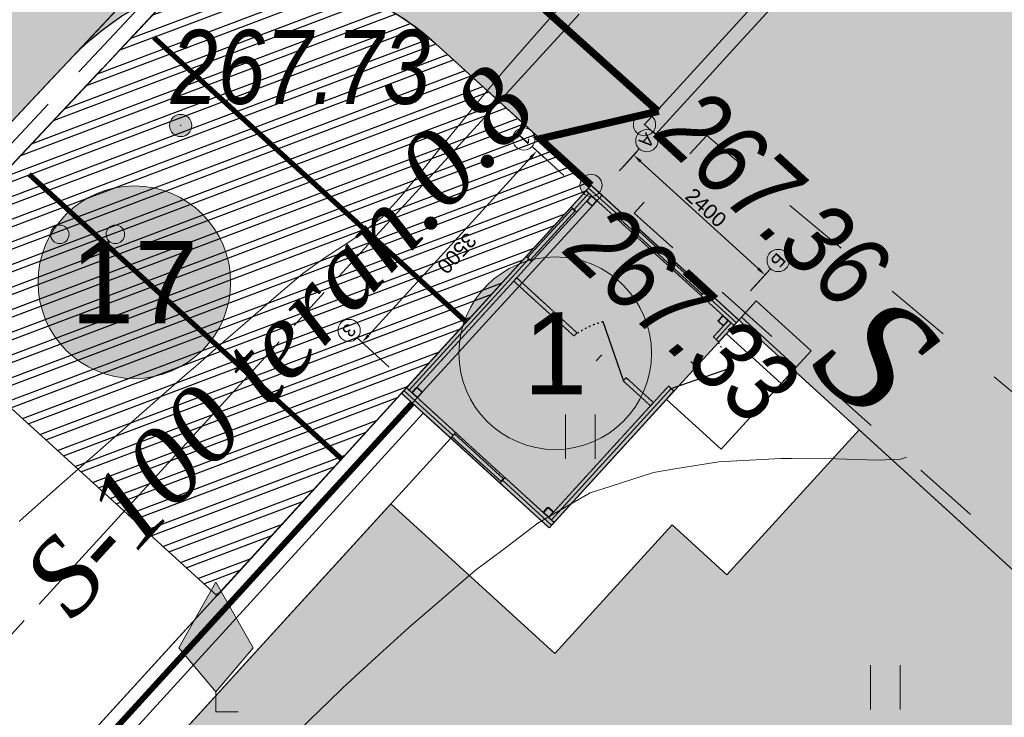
# Model space of a CAD drawing. Header units: inches. Extents: x -416310 to 1286511, y -34262 to 944600.
# Tile 28 of 84: x 90988 to 104282, y 162000 to 171421. Entities that reach past the tile are written whole.
import ezdxf
from ezdxf.enums import TextEntityAlignment as Align

# ---------------------------------------------------------------- set-up
doc = ezdxf.new("R2010")
doc.units = ezdxf.units.IN
doc.header["$MEASUREMENT"] = 0
for name, pattern in [('ACAD_ISO03W100', [30, 12, -18]), ('Auto_Street_NotBorder_Line_m1', [3, 1.5, -1.5]), ('Commnctn_Waterpipes_Line_Unground_m1', [10, 8, -0.5, 1, -0.5]), ('Fence_Stone_Contour_Mr1m_m1', [1, 1, 0]), ('Hydrotech_Tray_Gutter_m1', [1, 1, 0]), ('Hydrotech_Tray_Water_m1', [3, 2, -1]), ('Relef_Horizontal_Basic_m1', [1, 1, 0]), ('ГОСТ 2.303 5', [24, 20, -1.5, 1, -1.5])]:
    doc.linetypes.add(name, pattern=pattern)
doc.layers.get('Defpoints').update_dxf_attribs({"color": 4, "lineweight": 30})
for name, color, linetype in [('(002) Рамка', 7, 'Continuous'), ('Номер пп.', 7, 'Continuous'), ('Штрих Железобетона', 7, 'Continuous'), ('Штрих Стекло', 7, 'Continuous')]:
    doc.layers.add(name, color=color, linetype=linetype)
for name, color, linetype, lineweight, true_color in [('AUTO#_ROADS_EXIST_L', 7, 'Continuous', 15, 0x000000), ('AUTO#_ROADS_MTRAL_T', 7, 'Continuous', 15, 0x000000), ('COMMN_OBJCT_WATER_L', 7, 'Continuous', 15, 0x000000), ('COMMN_OBJCT_WATER_T', 7, 'Continuous', 15, 0x000000), ('GREEN_VGTAT_#####_B', 7, 'Continuous', 15, 0x000000), ('GREEN_VGTAT_SRVEY_B', 7, 'Continuous', 15, 0x000000)]:
    doc.layers.add(name, color=color, linetype=linetype, lineweight=lineweight, true_color=true_color)
for name, color, linetype, true_color in [('FENCE_GRDRL_#####_L', 7, 'Continuous', 0x000000), ('HYDRO_TECHN_CNSTR_L', 7, 'Continuous', 0x000000), ('RELEF_HRZNT_BASIC_L', 7, 'Continuous', 0x000000), ('RELEF_POINT_PICKT_B', 7, 'Continuous', 0x000000), ('RELEF_POINT_PICKT_T', 7, 'Continuous', 0x000000)]:
    doc.layers.add(name, color=color, linetype=linetype, true_color=true_color)
for name, color, linetype, lineweight in [('ПЛАНИРОВКА', 7, 'Continuous', 30), ('Сетки', 94, 'ACAD_ISO03W100', 30), ('Сечения', 1, 'Continuous', 30), ('Экспликация', 7, 'Continuous', 30)]:
    doc.layers.add(name, color=color, linetype=linetype, lineweight=lineweight)
doc.styles.add('ARIAL', font='arial.ttf')
doc.styles.get("Standard").update_dxf_attribs({"font": 'arial.ttf'})
doc.styles.add('БМ-431 (Times New Roman К)', font='timesi.ttf', dxfattribs={"height": 1})
doc.styles.add('Д-431 (Arial Narrow К)', font='ARIALNI.TTF', dxfattribs={"height": 1})
doc.styles.add('Юлия', font='times.ttf')
doc.linetypes.add('Fence_Stone_Mr1m_04_m1', pattern='A,8,[1,Topography.shx,S=0.4,R=90,X=0,Y=0],0', length=8)
doc.linetypes.add('FENCELINE1', pattern='A,6.35,-2.54,[133,ltypeshp.shx,S=2.54,R=0,X=-2.54,Y=0],-2.54,25.4', length=36.83)
doc.linetypes.add('изоляция', pattern='A,0.00254,-2.54,[134,ltypeshp.shx,S=2.54,R=0,X=-2.54,Y=0],-5.08,[134,ltypeshp.shx,S=2.54,R=180,X=2.54,Y=0],-2.54', length=10.16254)
doc.dimstyles.new('ISO-25', dxfattribs={"dimtxt": 2.5, "dimasz": 2.5, "dimexe": 1.25, "dimexo": 0.625, "dimtad": 1, "dimtxsty": 'Standard', "dimcen": 2.5, "dimadec": 0, "dimazin": 0, "dimtfac": 1, "dimtmove": 0, "dimatfit": 3, "dimfxl": 0, "dimarcsym": 0})
pattern_1 = [(20.67471, (243342.12, 349651.24), (-100.88746, 267.34768), []), (20.67471, (243464.86, 349595.76), (-100.88746, 267.34768), [])]

# ---------------------------------------------------------------- blocks, each defined once
blk = doc.blocks.new('GreenMulberry_m1')
at = {"layer": 'GREEN_VGTAT_SRVEY_B', "linetype": 'Continuous', "lineweight": 13, "true_color": 0xfffffe}
blk.add_hatch(color=7, dxfattribs=at).paths.add_polyline_path([(0, 0.541), (1, 1.727), (0, 3.5), (-1, 1.727)])
at = {"layer": 'GREEN_VGTAT_SRVEY_B', "color": 18, "linetype": 'Continuous', "lineweight": 13, "true_color": 0x000000}
for p, q in [((-1, 1.727), (0, 3.5)), ((0, 3.5), (1, 1.727))]:
    blk.add_line(p, q, dxfattribs=at)
for points in [[(-1, 1.727), (0, 0.541), (1, 1.727)], [(0.6, 0), (0, 0), (0, 0.541)]]:
    blk.add_lwpolyline(points, dxfattribs=at)
blk = doc.blocks.new('GreenSubshrub_m1')
at = {"layer": 'GREEN_VGTAT_#####_B', "linetype": 'Continuous', "lineweight": 13, "true_color": 0x000000}
h = blk.add_hatch(color=18, dxfattribs=at)
h.paths.add_polyline_path([(-1, 0, 1), (-0.5, 0, 1)])
h.paths.add_polyline_path([(1, 0, 1), (0.5, 0, 1)])
at = {"layer": 'GREEN_VGTAT_#####_B', "color": 18, "linetype": 'Continuous', "lineweight": 13, "true_color": 0x000000}
for centre in [(-0.75, 0), (0.75, 0)]:
    blk.add_circle(centre, 0.25, dxfattribs=at)
blk = doc.blocks.new('GreenGrassMeadow_m1')
at = {"layer": 'GREEN_VGTAT_#####_B', "color": 18, "linetype": 'Continuous', "lineweight": 13, "true_color": 0x000000}
for p, q in [((-0.4, 0), (-0.4, 1.2)), ((0.4, 0), (0.4, 1.2))]:
    blk.add_line(p, q, dxfattribs=at)
blk = doc.blocks.new('PointHight_m1')
at = {"layer": 'RELEF_POINT_PICKT_B', "linetype": 'Continuous', "lineweight": 15, "true_color": 0x000000}
h = blk.add_hatch(color=18, dxfattribs=at)
edge = h.paths.add_edge_path()
edge.add_arc((0, 0), 0.3, 0, 360)
at = {"layer": 'RELEF_POINT_PICKT_B', "color": 18, "linetype": 'Continuous', "lineweight": 15, "true_color": 0x000000}
blk.add_circle((0, 0), 0.3, dxfattribs=at)
blk.add_point((0, 0), dxfattribs=at)
blk = doc.blocks.new('55653')
at = {"layer": 'AUTO#_ROADS_EXIST_L', "color": 18, "linetype": 'Auto_Street_NotBorder_Line_m1', "lineweight": 15, "ltscale": 600, "true_color": 0x000000, "flags": 128}
blk.add_lwpolyline([(-152092, 148889), (-144689, 158908), (-137278, 153655), (-131875, 161586), (-144059, 172507), (-143077, 173553), (-125912, 159142), (-125912, 159142)], dxfattribs=at)
at = {"layer": 'COMMN_OBJCT_WATER_L', "color": 5, "linetype": 'Commnctn_Waterpipes_Line_Unground_m1', "lineweight": 15, "ltscale": 600, "true_color": 0x0000ff, "flags": 128}
blk.add_lwpolyline([(-87356, 227895), (-97730, 216411), (-103152, 220644), (-107568, 215881), (-172624, 144790), (-185238, 136705), (-192897, 142088), (-207430, 127858)], dxfattribs=at)
at = {"layer": 'FENCE_GRDRL_#####_L', "color": 18, "linetype": 'Fence_Stone_Mr1m_04_m1', "lineweight": 13, "ltscale": 600, "true_color": 0x000000, "flags": 128}
for points in [[(-66263, 138109), (-44044, 163395), (-103566, 217771), (-119220, 200739), (-143919, 173702)], [(-143919, 173702), (-143771, 173568)], [(-144640, 172882), (-185157, 128462), (-166627, 111814)]]:
    blk.add_lwpolyline(points, dxfattribs=at)
at = {"layer": 'FENCE_GRDRL_#####_L', "color": 18, "linetype": 'Fence_Stone_Contour_Mr1m_m1', "lineweight": 13, "ltscale": 600, "true_color": 0x000000, "flags": 128}
for points in [[(-66413, 138241), (-44323, 163380), (-103553, 217489), (-119072, 200604), (-143771, 173568)], [(-144640, 172882), (-144492, 172748)], [(-144492, 172748), (-184873, 128477), (-166493, 111963)]]:
    blk.add_lwpolyline(points, dxfattribs=at)
at = {"layer": 'HYDRO_TECHN_CNSTR_L', "color": 18, "linetype": 'Hydrotech_Tray_Gutter_m1', "lineweight": 15, "ltscale": 600, "true_color": 0x000000, "flags": 128}
for points in [[(-39046, 167728), (-79678, 205195), (-94839, 219506), (-98383, 223369), (-99514, 224233), (-102473, 224356), (-106788, 222961), (-117039, 211833), (-139337, 187726), (-156757, 169166), (-178611, 145868), (-188871, 135209)], [(-39317, 167434), (-79950, 204903), (-95124, 219225), (-98654, 223073), (-99657, 223838), (-102418, 223953), (-106565, 222613), (-116745, 211562), (-139044, 187454), (-156465, 168893), (-178321, 145593), (-188583, 134931)]]:
    blk.add_lwpolyline(points, dxfattribs=at)
at = {"layer": 'HYDRO_TECHN_CNSTR_L', "color": 3, "linetype": 'Hydrotech_Tray_Water_m1', "lineweight": 25, "ltscale": 600, "true_color": 0x00ff00, "flags": 128}
blk.add_lwpolyline([(-39181, 167581), (-79814, 205049), (-94981, 219366), (-98518, 223221), (-99585, 224036), (-102445, 224155), (-106676, 222787), (-116892, 211698), (-139190, 187590), (-156611, 169030), (-178466, 145731), (-188727, 135070)], dxfattribs=at)
at = {"layer": 'RELEF_HRZNT_BASIC_L', "color": 34, "linetype": 'Relef_Horizontal_Basic_m1', "lineweight": 15, "ltscale": 600, "true_color": 0xa55200}
for points in [[(-138265, 179891), (-138439, 179808), (-139805, 179137), (-140996, 178521), (-141968, 177974), (-142676, 177505), (-143561, 176775), (-144387, 175992), (-145142, 175197), (-145816, 174430), (-146395, 173732), (-146870, 173142), (-147229, 172702), (-147461, 172451), (-147749, 172222), (-147989, 172063), (-148232, 171907), (-148530, 171689), (-148893, 171383), (-149567, 170799), (-150443, 170034), (-151411, 169183), (-152363, 168343)], [(-140383, 169212), (-140457, 169182), (-140774, 169170), (-141335, 169188), (-142072, 169194), (-142916, 169147), (-143799, 169005), (-144654, 168727), (-145358, 168318), (-146198, 167685), (-147107, 166908), (-148018, 166069), (-148865, 165250)]]:
    blk.add_lwpolyline(points, dxfattribs=at)
at = {"layer": 'GREEN_VGTAT_#####_B', "color": 18, "true_color": 0x000000, "xscale": 500, "yscale": 500, "zscale": 500}
for name, p in [('GreenSubshrub_m1', (-151438, 172220, -353246)), ('GreenGrassMeadow_m1', (-144783, 169188, -353246)), ('GreenGrassMeadow_m1', (-140665, 165803, -353246))]:
    blk.add_blockref(name, p, dxfattribs=at)
at = {"layer": 'GREEN_VGTAT_SRVEY_B', "color": 18, "true_color": 0x000000, "xscale": 500, "yscale": 500, "zscale": 500}
blk.add_blockref('GreenMulberry_m1', (-149704, 165772, -353246), dxfattribs=at)
at = {"layer": 'RELEF_POINT_PICKT_B', "color": 18, "true_color": 0x000000, "xscale": 500, "yscale": 500, "zscale": 500}
for p in [(-150180, 173690, -85514), (-143919, 173702, -85887), (-144640, 172882, -85921)]:
    blk.add_blockref('PointHight_m1', p, dxfattribs=at)
at = {"layer": 'AUTO#_ROADS_MTRAL_T', "color": 18, "true_color": 0x000000, "style": 'БМ-431 (Times New Roman К)'}
blk.add_text('S', height=1500, rotation=318.1316, dxfattribs=at).set_placement((-141302, 170036), align=Align.CENTER)
at = {"layer": 'COMMN_OBJCT_WATER_T', "color": 18, "linetype": 'Continuous', "true_color": 0x000000, "style": 'БМ-431 (Times New Roman К)'}
blk.add_text('S-100 teran.0.8', height=1000, rotation=47.538, dxfattribs=at).set_placement((-148851, 170769), align=Align.MIDDLE)
at = {"layer": 'RELEF_POINT_PICKT_T', "color": 18, "true_color": 0x000000, "style": 'Д-431 (Arial Narrow К)'}
blk.add_text('267.73', height=1000, dxfattribs=at).set_placement((-150316, 174481), align=Align.MIDDLE_LEFT)
for s, p in [('267.36', (-143463, 173901)), ('267.33', (-144694, 172336))]:
    blk.add_text(s, height=1000, rotation=317.3767, dxfattribs=at).set_placement(p, align=Align.MIDDLE_LEFT)
blk = doc.blocks.new('*U51')
at = {"color": 0, "linetype": 'ByBlock', "lineweight": -2, "ltscale": 100}
for points in [[(50, 38), (50, -38, -0.414214), (38, -50), (-38, -50, -0.414214), (-50, -38), (-50, 38, -0.414214), (-38, 50), (38, 50, -0.414214)], [(46, 38), (46, -38, -0.414214), (38, -46), (-38, -46, -0.414214), (-46, -38), (-46, 38, -0.414214), (-38, 46), (38, 46, -0.414214)]]:
    blk.add_lwpolyline(points, format="xyb", close=True, dxfattribs=at)
blk = doc.blocks.new('*D44')
at = {"color": 0, "lineweight": -2, "transparency": 16777216}
for p, q in [((272490, -6793), (272490, -6978)), ((275990, -6793), (275990, -6978))]:
    blk.add_line(p, q, dxfattribs=at)
at = {"color": 0, "linetype": 'Continuous', "lineweight": -2, "transparency": 16777216}
blk.add_line((272615, -6916), (275865, -6916), dxfattribs=at)
at = {"color": 0, "transparency": 16777216}
for points in [[(272615, -6895), (272615, -6936), (272490, -6916)], [(275865, -6895), (275865, -6936), (275990, -6916)]]:
    blk.add_solid(points, dxfattribs=at)
at = {"layer": 'Defpoints', "color": 0, "transparency": 16777216}
for p in [(272490, -6762), (275990, -6762), (275990, -6916)]:
    blk.add_point(p, dxfattribs=at)
at = {"color": 0, "lineweight": 25, "transparency": 16777216, "insert": (274240, -6782), "char_height": 200, "attachment_point": 5}
blk.add_mtext('3500', dxfattribs=at)
blk = doc.blocks.new('*D45')
at = {"color": 0, "lineweight": -2, "transparency": 16777216}
for p, q in [((271857, -3511), (271589, -3511)), ((271857, -5911), (271589, -5911))]:
    blk.add_line(p, q, dxfattribs=at)
at = {"color": 0, "linetype": 'Continuous', "lineweight": -2, "transparency": 16777216}
blk.add_line((271651, -5786), (271651, -3636), dxfattribs=at)
at = {"color": 0, "transparency": 16777216}
for points in [[(271631, -3636), (271672, -3636), (271651, -3511)], [(271631, -5786), (271672, -5786), (271651, -5911)]]:
    blk.add_solid(points, dxfattribs=at)
at = {"layer": 'Defpoints', "color": 0, "transparency": 16777216}
for p in [(271651, -3511), (271888, -3511), (271888, -5911)]:
    blk.add_point(p, dxfattribs=at)
at = {"color": 0, "lineweight": 25, "transparency": 16777216, "insert": (271518, -4711), "char_height": 200, "attachment_point": 5, "rotation": 90}
blk.add_mtext('2400', dxfattribs=at)
blk = doc.blocks.new('нум1')
at = {"layer": 'Номер пп.', "ltscale": 100, "true_color": 0xffffff}
h = blk.add_hatch(color=7, dxfattribs=at)
edge = h.paths.add_edge_path()
edge.add_arc((0, 0), 3.515, 0, 360)
at = {"layer": 'Номер пп.', "color": 18, "lineweight": 15, "true_color": 0x000000}
blk.add_circle((0, 0), 3.515, dxfattribs=at)
at = {"layer": 'Номер пп.', "color": 0, "ltscale": 100, "style": 'Юлия'}
blk.add_attdef('ЦИФРА', text='', height=4, dxfattribs=at).set_placement((0, 0), align=Align.MIDDLE_CENTER)
blk = doc.blocks.new('A$Cccd63922')
h = blk.add_hatch(color=1)
h.dxf.hatch_style = 1
h.paths.add_polyline_path([(-3800, 2700), (0, 2700), (0, 0), (-3800, 0)])
at = {"ltscale": 100}
blk.add_line((-2350, 3700), (-2350, 2700), dxfattribs=at)
at = {"color": 252, "linetype": 'изоляция', "ltscale": 4}
for p, q in [((-3750, 2700), (-3750, 2100)), ((-50, 2700), (-50, 1800)), ((-3400, 2650), (-3700, 2650)), ((-100, 2650), (-2500, 2650)), ((-50, 900), (-50, 0)), ((-3750, 600), (-3750, 0)), ((-3400, 50), (-3700, 50)), ((-100, 50), (-2500, 50))]:
    blk.add_line(p, q, dxfattribs=at)
at = {"ltscale": 100}
for points in [[(-3850, 2700), (-4150, 2700), (-4150, 3700), (-3850, 3700)], [(-3550, 2700), (-3850, 2700), (-3850, 3700), (-3550, 3700)], [(-3400, 2700), (-3550, 2700), (-3550, 3700), (-2350, 3700)]]:
    blk.add_lwpolyline(points, dxfattribs=at)
at = {"color": 252, "lineweight": 30}
for points in [[(-2500, 2650), (-3238.054, 3049.018)], [(-2150, 2100), (-2549.018, 1361.946)]]:
    blk.add_lwpolyline(points, dxfattribs=at)
blk.add_lwpolyline([(-3800, 2700), (0, 2700), (0, 0), (-3800, 0)], close=True)
at = {"color": 252, "ltscale": 100}
blk.add_lwpolyline([(-2350, 2700), (-2500, 2700)], dxfattribs=at)
at = {"color": 252, "linetype": 'ГОСТ 2.303 5', "lineweight": 9, "ltscale": 50}
for points in [[(-4198.274, 2550), (-4251.519, 2550), (-4601.519, 2550)], [(-4198.274, 150), (-4251.519, 150), (-4601.519, 150)], [(-3650, -358.502), (-3650, -592.627), (-3650, -942.627)], [(-150, -358.502), (-150, -592.627), (-150, -942.627)]]:
    blk.add_lwpolyline(points, dxfattribs=at)
at = {"color": 252, "lineweight": 35, "ltscale": 100}
for points in [[(-3775, 2100), (-3725, 2100), (-3725, 600), (-3775, 600)], [(-75, 1800), (-25, 1800), (-25, 900), (-75, 900)], [(-3400, 25), (-3400, 75), (-2500, 75), (-2500, 25)]]:
    blk.add_lwpolyline(points, close=True, dxfattribs=at)
at = {"color": 252, "linetype": 'Continuous', "lineweight": 9, "ltscale": 50}
for centre in [(-4751.519, 2550), (-4751.519, 150), (-3650, -1092.627), (-150, -1092.627)]:
    blk.add_circle(centre, 150, dxfattribs=at)
at = {"color": 252, "linetype": 'ACAD_ISO03W100', "ltscale": 2}
for centre, start, end in [((-2304.794, 2437.87), 146.7811055, 169.038162), ((-1937.87, 2295.206), 236.7811055, 259.038162)]:
    blk.add_arc(centre, 1115.561, start, end, dxfattribs=at)
at = {"layer": 'Defpoints', "color": 252, "ltscale": 20}
for points in [[(-2950, 2704), (-2950, 2596)], [(-2204, 1650), (-2096, 1650)]]:
    blk.add_lwpolyline(points, dxfattribs=at)
at = {"layer": 'Сетки', "color": 252}
for p, q in [((-3400, 2700), (-3400, 2600)), ((-2500, 2700), (-2500, 2600)), ((-3700, 2100), (-3800, 2100)), ((-3800, 2100), (-3700, 2100)), ((0, 1800), (-100, 1800)), ((0, 900), (-100, 900)), ((-3700, 600), (-3800, 600)), ((-3400, 100), (-3400, 0)), ((-2500, 100), (-2500, 0))]:
    blk.add_line(p, q, dxfattribs=at).dxf.unprotected_set("ltscale", 0)
for points in [[(-3800, 2100), (-3800, 2700), (-3700, 2700), (-3700, 2100)], [(-3400, 2600), (-3700, 2600), (-3700, 2700), (-3400, 2700), (-3400, 2600)], [(-2500, 2700), (-100, 2700), (-100, 2600), (-2500, 2600), (-2500, 2700)], [(-2200, 2100), (-2200, 2600), (-2140, 2600), (-2140, 2100), (-2200, 2100)], [(-3700, 2100), (-3700, 0), (-3800, 0), (-3800, 2100)]]:
    blk.add_lwpolyline(points, dxfattribs=at).dxf.unprotected_set("ltscale", 0)
for points in [[(0, 2700), (0, 0), (-100, 0), (-100, 2700)], [(-2140, 1200), (-2140, 100), (-2200, 100), (-2200, 1200)], [(-3700, 100), (-100, 100), (-100, 0), (-3700, 0)]]:
    blk.add_lwpolyline(points, close=True, dxfattribs=at).dxf.unprotected_set("ltscale", 0)
at = {"layer": 'Сечения', "color": 252, "ltscale": 30}
for p in [(-3650, 2550), (-150, 2550), (-3650, 150), (-150, 150)]:
    blk.add_blockref('*U51', p, dxfattribs=at)
at = {"color": 252, "linetype": 'Continuous', "lineweight": 9, "ltscale": 50}
for s, p in [('Б', (-4751.519, 2550)), ('А', (-4751.519, 150))]:
    blk.add_text(s, height=175, dxfattribs=at).set_placement(p, align=Align.MIDDLE_CENTER)
at = {"color": 252, "linetype": 'Continuous', "lineweight": 25, "ltscale": 50}
for s, p in [('1', (-3650, -1092.627)), ('3', (-150, -1092.627))]:
    blk.add_text(s, height=175, dxfattribs=at).set_placement(p, align=Align.MIDDLE_CENTER)
at = {"color": 252, "lineweight": 25}
dim = blk.add_linear_dim(base=(-4488.163, 2550), p1=(-4251.519, 150), p2=(-4251.519, 2550), angle=270, dimstyle='ISO-25', override={"dimscale": 50, "dimtxt": 4, "dimtmove": 1, "dimfxl": 1.25}, dxfattribs=at)
dim.commit()
dim.dimension.update_dxf_attribs({"geometry": '*D45', "text_midpoint": (-4621.528, 1350), "insert": (-276139.567, 6061.301)})
dim = blk.add_linear_dim(base=(-150, -854.204), p1=(-3650, -700.658), p2=(-150, -700.658), dimstyle='ISO-25', override={"dimscale": 50, "dimtxt": 4, "dimtmove": 1, "dimfxl": 1.25}, dxfattribs=at)
dim.commit()
dim.dimension.update_dxf_attribs({"geometry": '*D44', "text_midpoint": (-1900, -720.771), "insert": (-276139.567, 6061.301)})

msp = doc.modelspace()

# ---------------------------------------------------------------- hatches: boundary and pattern name
at = {"layer": 'Штрих Железобетона', "true_color": 0x969696}
h = msp.add_hatch(dxfattribs=at)
h.set_pattern_fill('ANSI33', color=252, scale=100, angle=49.68473873)
h.set_pattern_definition([(94.68474, (243342.1, -3697.8), (-632.8786, -51.8624), []), (94.68474, (243632.6, -3355.43), (-632.8786, -51.8624), [317.5, -158.75])])
h.paths.add_polyline_path([(219726.7522, 150330.807), (211529.5591, 157870.6175), (208830.5591, 157752.6175), (207075.5591, 157175.6175), (203463.5591, 153141.6175), (191779.5591, 139723.6175), (183637.5591, 130540.6175), (171212.5591, 116269.6175), (157295.5591, 100588.6175), (140749.5591, 81506.6175), (124845.7974, 63964.093), (125043.5591, 63211.6175), (120034.1209, 57835.065), (110270.994, 66931.5595), (107951.5591, 69226.6175), (97686.5591, 78559.6175), (80048.5591, 94536.6175), (52939.5591, 118573.6175), (48881.9647, 122249.2167), (47097.616, 122928.6015), (41489.6623, 117960.5956), (36469.6365, 123051.1849), (59157.5591, 145424.6175), (80952.5591, 168643.6175), (99264.5591, 188150.6175), (120003.5591, 210673.6175), (131251.5591, 222756.6175), (133139.4069, 228816.5456), (132475.065, 231845.9707), (150627.1986, 229675.4977), (149362.6111, 225950.2987), (152290.5591, 220690.6175), (167284.5591, 206772.6175), (215675.5591, 161886.6175), (223692.3005, 154846.4072)])
h.paths.add_polyline_path([(119804.5591, 66001.6175), (121117.5591, 66248.6175), (137816.5591, 84927.6175), (154876.5591, 104590.6175), (166715.5591, 118096.6175), (179953.5591, 133071.6175), (187343.5591, 141567.6175), (200379.5591, 156555.6175), (203698.5591, 160463.6175), (204310.1718, 162200.1597), (204296.5591, 164030.6175), (163664.5591, 201497.6175), (148503.5591, 215808.6175), (144959.2842, 219671.5143), (143828.011, 220534.9435), (140869.474, 220658.1505), (136554.5591, 219263.6175), (126303.5591, 208135.6175), (104005.5591, 184028.6175), (86585.5591, 165468.6175), (64731.5591, 142170.6175), (54470.9689, 131510.8251), (54095.8361, 130073.5887), (54721.059, 127449.07), (56095.5591, 124044.6175), (82895.5591, 98997.6175), (111337.5591, 74191.6175), (112202.5591, 73419.6175)], flags=16)
at = {"layer": 'Штрих Железобетона', "true_color": 0x90ca77}
h = msp.add_hatch(color=73, dxfattribs=at)
h.dxf.hatch_style = 1
h.paths.add_polyline_path([(165213.5333, 155330.0325), (181302.5339, 154010.7941), (186479.4946, 159701.0426), (182100.9958, 163684.5798), (186913.3471, 168952.3592), (168751.1363, 185544.3482), (164014.7033, 180359.6717), (164339.1059, 182621.5714), (168239.995, 186851.9855), (195738.8813, 161730.5271), (191953.1567, 157586.5316), (194347.5447, 155426.6597), (176403.4838, 135005.69), (176320.1425, 134913.2056), (164062.1032, 141379.8508), (164236.4413, 143492.0481), (164318.7802, 144489.627), (164544.3919, 147223.0323), (173680.2439, 146729.4823), (173574.8206, 144778.046), (182327.2266, 144305.2111), (182687.1774, 150968.0761), (173934.7714, 151440.911), (173823.2439, 149376.4823), (169970.5591, 149584.6175), (164762.5368, 149865.9727)])
edge = h.paths.add_edge_path(flags=17)
edge.add_line((128766.6232, 125475.3074), (127731.678, 118259.1458))
edge.add_line((127731.678, 118259.1458), (126444.8453, 118443.7039))
edge.add_line((126444.8453, 118443.7039), (125520.635, 111999.6419))
edge.add_line((125520.635, 111999.6419), (125020.9057, 108515.2764))
edge.add_line((125020.9057, 108515.2764), (111021.7879, 121094.0871))
edge.add_arc((113372.6043, 123701.6888), 3510.8297, 171.93263841, 227.96457134, ccw=False)
edge.add_line((109896.5187, 124194.389), (111699.0683, 136762.6771))
edge.add_line((111699.0683, 136762.6771), (114170.9009, 136408.1657))
edge.add_line((114170.9009, 136408.1657), (113957.9492, 134923.3588))
edge.add_line((113957.9492, 134923.3588), (115244.7819, 134738.8007))
edge.add_line((115244.7819, 134738.8007), (114030.9573, 126275.4013))
edge.add_line((114030.9573, 126275.4013), (121504.4854, 125203.5444))
edge.add_line((121504.4854, 125203.5444), (121689.0436, 126490.3771))
edge.add_line((121689.0436, 126490.3771), (128766.6232, 125475.3074))
edge = h.paths.add_edge_path()
edge.add_line((114383.8526, 137892.9726), (111912.02, 138247.484))
edge.add_line((111912.02, 138247.484), (112714.138, 143840.2567))
edge.add_arc((116178.6874, 143343.3695), 3500, 81.83827018, 171.83827018, ccw=False)
edge.add_line((116675.5747, 146807.9189), (123255.3732, 145864.2412))
edge.add_line((123255.3732, 145864.2412), (122673.3052, 141805.769))
edge.add_line((122673.3052, 141805.769), (116387.6226, 142707.2645))
edge.add_line((116387.6226, 142707.2645), (115883.6369, 139193.2214))
edge.add_line((115883.6369, 139193.2214), (114596.8043, 139377.7796))
edge.add_line((114596.8043, 139377.7796), (114383.8526, 137892.9726))
h.paths.add_polyline_path([(131520.7983, 144678.8102), (130938.7304, 140620.3379), (124653.0478, 141521.8334), (125235.1157, 145580.3057)])
h.paths.add_polyline_path([(146525.6856, 139698.1518), (150348.6218, 139149.8645), (149113.5021, 130537.9844), (142293.3668, 131516.1313), (137985.3158, 132133.994), (138709.3515, 137182.3375), (137323.5317, 137381.0924), (138019.1739, 142231.4617), (142255.823, 141623.8395), (142071.2648, 140337.0068)])
edge = h.paths.add_edge_path()
edge.add_line((113167.3094, 173122.5128), (119310.1349, 172241.506))
edge.add_line((119310.1349, 172241.506), (119097.1832, 170756.6991))
edge.add_line((119097.1832, 170756.6991), (120384.0159, 170572.1409))
edge.add_line((120384.0159, 170572.1409), (119340.5526, 163296.587))
edge.add_line((119340.5526, 163296.587), (124388.8962, 162572.5513))
edge.add_line((124388.8962, 162572.5513), (124204.338, 161285.7187))
edge.add_line((124204.338, 161285.7187), (125441.6771, 161108.2589))
edge.add_line((125441.6771, 161108.2589), (124618.2639, 155367.0055))
edge.add_line((124618.2639, 155367.0055), (121235.9982, 155852.0916))
edge.add_line((121235.9982, 155852.0916), (118615.6502, 158242.2006))
edge.add_line((118615.6502, 158242.2006), (110790.4497, 165379.8334))
edge.add_arc((113149.1098, 167965.7031), 3500, 137.05487217, 227.63098815, ccw=False)
edge.add_line((110587.087, 170350.2448), (113167.3094, 173122.5128))
h.paths.add_polyline_path([(136693.5001, 189902.5115), (135769.2898, 183458.4494), (137056.1225, 183273.8913), (136063.7676, 176354.6911), (134895.7195, 176522.2131), (135080.2776, 177809.0457), (130625.8569, 178447.9008), (130441.2988, 177161.0681), (121512.6598, 178441.6176), (121022.8709, 175026.5617), (119736.0383, 175211.1198), (119523.0866, 173726.3129), (114411.5909, 174459.4059), (122331.2774, 182968.5536), (126568.974, 179024.4183)], flags=17)
h.paths.add_polyline_path([(127421.4197, 160824.3233), (126598.0065, 155083.0699), (132883.6891, 154181.5745), (133891.6604, 161209.6605), (128843.3169, 161933.6963), (128658.7588, 160646.8636)])
h.paths.add_polyline_path([(148822.9586, 156138.5331), (155532.0932, 155176.3059), (154568.9511, 148343.8369), (155861.3382, 148158.4822), (157047.7328, 156435.9074), (157743.6217, 161287.9971), (148241.5997, 162650.7814), (147522.7098, 157638.3174), (149007.5168, 157425.3657)])
edge = h.paths.add_edge_path()
edge.add_line((102739.5473, 123155.4234), (89917.8001, 108884.2211))
edge.add_line((89917.8001, 108884.2211), (84588.5591, 108552.6175))
edge.add_line((84588.5591, 108552.6175), (81442.5293, 105073.165))
edge.add_line((81442.5293, 105073.165), (117991.7267, 72026.338))
edge.add_line((117991.7267, 72026.338), (119492.1312, 71363.5249))
edge.add_line((119492.1312, 71363.5249), (172788.9797, 131088.6714))
edge.add_line((172788.9797, 131088.6714), (163984.3922, 135756.0845))
edge.add_line((163984.3922, 135756.0845), (152181.1118, 137290.1684))
edge.add_line((152181.1118, 137290.1684), (151691.5962, 133875.911))
edge.add_line((151691.5962, 133875.911), (154409.2369, 133485.1646))
edge.add_line((154409.2369, 133485.1646), (154704.6659, 135540.4516))
edge.add_line((154704.6659, 135540.4516), (157133.4537, 135191.3352))
edge.add_line((157133.4537, 135191.3352), (156400.0407, 130089.012))
edge.add_line((156400.0407, 130089.012), (153971.2529, 130438.1284))
edge.add_line((153971.2529, 130438.1284), (154266.9583, 132495.3379))
edge.add_line((154266.9583, 132495.3379), (151549.4604, 132885.0827))
edge.add_line((151549.4604, 132885.0827), (150957.4495, 128758.1761))
edge.add_line((150957.4495, 128758.1761), (142939.4922, 129908.1152))
edge.add_line((142939.4922, 129908.1152), (142428.4081, 126344.5786))
edge.add_line((142428.4081, 126344.5786), (143913.215, 126131.6269))
edge.add_line((143913.215, 126131.6269), (143728.6569, 124844.7942))
edge.add_line((143728.6569, 124844.7942), (150261.8073, 123907.8068))
edge.add_line((150261.8073, 123907.8068), (148089.7002, 108762.7763))
edge.add_line((148089.7002, 108762.7763), (142546.421, 109557.7959))
edge.add_line((142546.421, 109557.7959), (142361.8629, 108270.9632))
edge.add_line((142361.8629, 108270.9632), (137907.4421, 108909.8183))
edge.add_line((137907.4421, 108909.8183), (138034.4614, 109765.232))
edge.add_line((138034.4614, 109765.232), (127442.8387, 111284.2874))
edge.add_line((127442.8387, 111284.2874), (126810.7183, 106907.0527))
edge.add_line((126810.7183, 106907.0527), (133733.7873, 100686.3781))
edge.add_line((133733.7873, 100686.3781), (131060.5022, 97710.8871))
edge.add_line((131060.5022, 97710.8871), (125713.5764, 91760.2245))
edge.add_line((125713.5764, 91760.2245), (116787.4048, 99780.7728))
edge.add_line((116787.4048, 99780.7728), (119794.4318, 103127.3318))
edge.add_arc((117191.0169, 105466.6118), 3500, 318.05894504, 408.06236728)
edge.add_line((119530.1414, 108070.1664), (105120.8648, 121015.9644))
edge.add_line((105120.8648, 121015.9644), (102739.5473, 123155.4234))
edge = h.paths.add_edge_path()
edge.add_line((102322.777, 165882.4931), (109811.8958, 159051.4119))
edge.add_arc((107453.2356, 156465.5422), 3500, 4.33721997, 47.63098815, ccw=False)
edge.add_line((110943.2124, 156730.2349), (110611.4836, 153832.9659))
edge.add_line((110611.4836, 153832.9659), (109968.4439, 149334.4984))
edge.add_line((109968.4439, 149334.4984), (107259.2474, 149722.1545))
edge.add_line((107259.2474, 149722.1545), (108250.7711, 156651.5759))
edge.add_line((108250.7711, 156651.5759), (93402.011, 158776.2695))
edge.add_line((93402.011, 158776.2695), (90994.0248, 141947.6747))
edge.add_line((90994.0248, 141947.6747), (90356.6167, 137493.0467))
edge.add_line((90356.6167, 137493.0467), (96296.1208, 136643.1693))
edge.add_line((96296.1208, 136643.1693), (96933.5289, 141097.7973))
edge.add_line((96933.5289, 141097.7973), (105842.7849, 139822.9811))
edge.add_line((105842.7849, 139822.9811), (106834.3086, 146752.4025))
edge.add_line((106834.3086, 146752.4025), (109543.4636, 146364.7523))
edge.add_line((109543.4636, 146364.7523), (107544.1799, 132393.5479))
edge.add_line((107544.1799, 132393.5479), (91318.7859, 114333.9281))
edge.add_line((91318.7859, 114333.9281), (92492.117, 113245.8422))
edge.add_line((92492.117, 113245.8422), (89614.9581, 110043.4302))
edge.add_line((89614.9581, 110043.4302), (88574.4722, 109987.8548))
edge.add_line((88574.4722, 109987.8548), (84523.3909, 109771.4747))
edge.add_line((84523.3909, 109771.4747), (79891.9959, 113839.2894))
edge.add_line((79891.9959, 113839.2894), (76248.608, 109746.0271))
edge.add_line((76248.608, 109746.0271), (59461.5933, 124828.0681))
edge.add_line((59461.5933, 124828.0681), (95997.9828, 164884.005))
edge.add_line((95997.9828, 164884.005), (98214.4425, 162862.2963))
edge.add_line((98214.4425, 162862.2963), (99798.1144, 164598.5231))
edge.add_line((99798.1144, 164598.5231), (100536.9343, 163924.6202))
edge.add_line((100536.9343, 163924.6202), (102322.777, 165882.4931))
edge = h.paths.add_edge_path()
edge.add_line((159168.4455, 171222.5894), (161154.1951, 185068.2404))
edge.add_line((161154.1951, 185068.2404), (165286.7581, 189549.899))
edge.add_line((165286.7581, 189549.899), (139833.0917, 212802.9578))
edge.add_line((139833.0917, 212802.9578), (102945.2734, 172535.6866))
edge.add_line((102945.2734, 172535.6866), (103032.4483, 172456.1715))
edge.add_arc((105391.1084, 175042.0413), 3500, 227.63098815, 317.05487217)
edge.add_line((107953.1312, 172657.4996), (119769.2546, 185353.0953))
edge.add_line((119769.2546, 185353.0953), (117480.1441, 187483.6303))
edge.add_line((117480.1441, 187483.6303), (134078.7014, 205317.6159))
edge.add_line((134078.7014, 205317.6159), (136455.9052, 203145.9343))
edge.add_line((136455.9052, 203145.9343), (137568.7825, 204364.1314))
edge.add_line((137568.7825, 204364.1314), (135686.1143, 206084.0327))
edge.add_line((135686.1143, 206084.0327), (140498.4656, 211351.8121))
edge.add_line((140498.4656, 211351.8121), (158660.6764, 194759.8231))
edge.add_line((158660.6764, 194759.8231), (153848.3251, 189492.0436))
edge.add_line((153848.3251, 189492.0436), (151965.6569, 191211.9449))
edge.add_line((151965.6569, 191211.9449), (150852.7796, 189993.7479))
edge.add_line((150852.7796, 189993.7479), (149138.8315, 188117.5963))
edge.add_line((149138.8315, 188117.5963), (152828.4019, 187588.4365))
edge.add_line((152828.4019, 187588.4365), (153012.9601, 188875.2691))
edge.add_line((153012.9601, 188875.2691), (157467.3808, 188236.4141))
edge.add_line((157467.3808, 188236.4141), (163303.7351, 187399.3615))
edge.add_line((163303.7351, 187399.3615), (162234.1793, 186239.4556))
edge.add_line((162234.1793, 186239.4556), (159262.5652, 186665.6458))
edge.add_line((159262.5652, 186665.6458), (157090.4581, 171520.6153))
edge.add_line((157090.4581, 171520.6153), (159168.4455, 171222.5894))
h.paths.add_polyline_path([(158983.8873, 169935.7567), (150570.7238, 171142.3765), (150755.2819, 172429.2091), (143410.437, 173482.6101), (142714.7948, 168632.2409), (143704.6661, 168490.2731), (143188.4447, 164890.9159), (157956.5818, 162772.863)])
h.paths.add_polyline_path([(136878.7477, 125827.2113), (137574.3898, 130677.5806), (141454.6853, 130121.0669), (140943.6012, 126557.5303), (139458.7943, 126770.482), (139274.2362, 125483.6493)], flags=17)
h.paths.add_polyline_path([(114077.0288, 153343.021), (113707.9125, 150769.3557), (116704.749, 150339.548), (117091.5725, 152910.3571)])
at = {"layer": 'Штрих Стекло'}
h = msp.add_hatch(dxfattribs=at)
h.set_pattern_fill('ANSI32', color=253, scale=30, angle=-24.32528621)
h.set_pattern_definition(pattern_1)
edge = h.paths.add_edge_path()
edge.add_line((111770.555, 157808.9744), (117190.7069, 153569.1994))
edge.add_line((117190.7069, 153569.1994), (117091.5725, 152910.3571))
edge.add_line((117091.5725, 152910.3571), (114077.0288, 153343.021))
edge.add_line((114077.0288, 153343.021), (113707.9125, 150769.3557))
edge.add_line((113707.9125, 150769.3557), (116704.749, 150339.548))
edge.add_line((116704.749, 150339.548), (116178.6874, 146843.3695))
edge.add_arc((116178.6874, 143343.3695), 3500, 90, 171.83827018)
edge.add_line((112714.138, 143840.2567), (111912.02, 138247.484))
edge.add_line((111912.02, 138247.484), (114383.8526, 137892.9726))
edge.add_line((114383.8526, 137892.9726), (114170.9009, 136408.1657))
edge.add_line((114170.9009, 136408.1657), (111699.0683, 136762.6771))
edge.add_line((111699.0683, 136762.6771), (110485.2437, 128299.2777))
edge.add_line((110485.2437, 128299.2777), (110261.2467, 126737.4575))
edge.add_line((110261.2467, 126737.4575), (105120.8648, 121015.9644))
edge.add_line((105120.8648, 121015.9644), (102739.5473, 123155.4234))
edge.add_line((102739.5473, 123155.4234), (89917.8001, 108884.2211))
edge.add_line((89917.8001, 108884.2211), (84588.5591, 108552.6175))
edge.add_line((84588.5591, 108552.6175), (84523.7638, 109771.4945))
edge.add_line((84523.7638, 109771.4945), (89614.9581, 110043.4302))
edge.add_line((89614.9581, 110043.4302), (92492.117, 113245.8422))
edge.add_line((92492.117, 113245.8422), (91318.7803, 114333.9218))
edge.add_line((91318.7803, 114333.9218), (107544.1799, 132393.5479))
edge.add_line((107544.1799, 132393.5479), (109543.4636, 146364.7523))
edge.add_line((109543.4636, 146364.7523), (106834.3086, 146752.4025))
edge.add_line((106834.3086, 146752.4025), (106338.5468, 143287.6918))
edge.add_line((106338.5468, 143287.6918), (105842.7849, 139822.9811))
edge.add_line((105842.7849, 139822.9811), (96933.5289, 141097.7973))
edge.add_line((96933.5289, 141097.7973), (96296.1208, 136643.1693))
edge.add_line((96296.1208, 136643.1693), (90356.6167, 137493.0467))
edge.add_line((90356.6167, 137493.0467), (90994.0248, 141947.6747))
edge.add_line((90994.0248, 141947.6747), (93402.011, 158776.2695))
edge.add_line((93402.011, 158776.2695), (108250.7711, 156651.5759))
edge.add_line((108250.7711, 156651.5759), (107238.1212, 149725.1774))
edge.add_line((107238.1212, 149725.1774), (109968.4439, 149334.4984))
edge.add_line((109968.4439, 149334.4984), (110612.3181, 153834.0193))
edge.add_line((110612.3181, 153834.0193), (110943.2124, 156730.2349))
edge.add_line((110943.2124, 156730.2349), (111770.555, 157808.9744))
edge = h.paths.add_edge_path()
edge.add_arc((164473.719, 158906.6824), 3500, 171.83827018, 261.83827017, ccw=False)
edge.add_line((161009.1695, 159403.5697), (164339.1059, 182621.5714))
edge.add_line((164339.1059, 182621.5714), (172080.4085, 191016.8153))
edge.add_arc((173550.7269, 189661.0263), 2000, 47.32066949, 137.32066949, ccw=False)
edge.add_line((174906.5159, 191131.3447), (169025.2423, 196554.5008))
edge.add_arc((167669.4533, 195084.1824), 2000, -42.67933051, 47.32066949, ccw=False)
edge.add_line((169139.7717, 193728.3934), (163303.7351, 187399.3615))
edge.add_line((163303.7351, 187399.3615), (157467.3808, 188236.4141))
edge.add_line((157467.3808, 188236.4141), (157282.8227, 186949.5814))
edge.add_line((157282.8227, 186949.5814), (162234.1793, 186239.4556))
edge.add_line((162234.1793, 186239.4556), (161154.1951, 185068.2404))
edge.add_line((161154.1951, 185068.2404), (159168.4455, 171222.5894))
edge.add_line((159168.4455, 171222.5894), (155209.7026, 171790.3541))
edge.add_line((155209.7026, 171790.3541), (155025.1445, 170503.5214))
edge.add_line((155025.1445, 170503.5214), (158983.8873, 169935.7567))
edge.add_line((158983.8873, 169935.7567), (157956.5818, 162772.863))
edge.add_line((157956.5818, 162772.863), (143188.4447, 164890.9159))
edge.add_line((143188.4447, 164890.9159), (142975.493, 163406.109))
edge.add_line((142975.493, 163406.109), (146756.8013, 162863.7921))
edge.add_line((146756.8013, 162863.7921), (146037.9029, 157851.2691))
edge.add_line((146037.9029, 157851.2691), (147522.7098, 157638.3174))
edge.add_line((147522.7098, 157638.3174), (148241.5997, 162650.7814))
edge.add_line((148241.5997, 162650.7814), (157743.6302, 161288.056))
edge.add_line((157743.6302, 161288.056), (157047.7328, 156435.9074))
edge.add_line((157047.7328, 156435.9074), (163976.8317, 155442.1329))
h = msp.add_hatch(color=253, dxfattribs=at)
h.dxf.hatch_style = 1
edge = h.paths.add_edge_path()
edge.add_line((110943.2124, 156730.2349), (111770.555, 157808.9744))
edge.add_line((111770.555, 157808.9744), (117190.7069, 153569.1994))
edge.add_line((117190.7069, 153569.1994), (116178.6874, 146843.3695))
edge.add_arc((116178.6874, 143343.3695), 3500, 81.83827018, 90, ccw=False)
edge.add_line((116675.5747, 146807.9189), (123255.3732, 145864.2412))
edge.add_line((123255.3732, 145864.2412), (122673.3052, 141805.769))
edge.add_line((122673.3052, 141805.769), (124653.0478, 141521.8334))
edge.add_line((124653.0478, 141521.8334), (125235.1157, 145580.3057))
edge.add_line((125235.1157, 145580.3057), (130332.9528, 144849.1715))
edge.add_line((130332.9528, 144849.1715), (130758.8562, 147818.7854))
edge.add_line((130758.8562, 147818.7854), (130065.9463, 147918.1628))
edge.add_line((130065.9463, 147918.1628), (131002.9337, 154451.3133))
edge.add_line((131002.9337, 154451.3133), (126598.0065, 155083.0699))
edge.add_line((126598.0065, 155083.0699), (127421.4197, 160824.3233))
edge.add_line((127421.4197, 160824.3233), (125441.6771, 161108.2589))
edge.add_line((125441.6771, 161108.2589), (124618.2639, 155367.0055))
edge.add_line((124618.2639, 155367.0055), (121235.9982, 155852.0916))
edge.add_line((121235.9982, 155852.0916), (119845.8385, 157120.1038))
edge.add_line((119845.8385, 157120.1038), (118615.6502, 158242.2006))
edge.add_line((118615.6502, 158242.2006), (115223.4363, 161336.3547))
edge.add_line((115223.4363, 161336.3547), (110790.4497, 165379.8334))
edge.add_arc((113149.1098, 167965.7031), 3500, 137.05487217, 227.63098815, ccw=False)
edge.add_line((110587.087, 170350.2448), (113167.3094, 173122.5128))
edge.add_line((113167.3094, 173122.5128), (119310.1349, 172241.506))
edge.add_line((119310.1349, 172241.506), (119523.0866, 173726.3129))
edge.add_line((119523.0866, 173726.3129), (114411.5909, 174459.4059))
edge.add_line((114411.5909, 174459.4059), (122331.2774, 182968.5536))
edge.add_line((122331.2774, 182968.5536), (119769.2546, 185353.0953))
edge.add_line((119769.2546, 185353.0953), (107953.1312, 172657.4996))
edge.add_arc((105391.1084, 175042.0413), 3500, 227.63098815, 317.05487217, ccw=False)
edge.add_line((103032.4483, 172456.1715), (100327.862, 174923.117))
edge.add_arc((102686.5222, 177508.9868), 3500, 136.81476778, 227.63098815, ccw=False)
edge.add_line((100134.5145, 179904.244), (91692.0775, 170909.3168))
edge.add_arc((94244.0852, 168514.0596), 3500, 47.63098815, 136.81476778, ccw=False)
edge.add_line((96602.7453, 171099.9294), (109811.8958, 159051.4119))
edge.add_arc((107453.2356, 156465.5422), 3500, 4.33721997, 47.63098815, ccw=False)
edge = h.paths.add_edge_path()
edge.add_line((105120.8648, 121015.9644), (119529.9946, 108069.9287))
edge.add_arc((117190.8331, 105466.4073), 3500, -41.94105496, 48.06155398, ccw=False)
edge.add_line((119794.248, 103127.1273), (116787.4048, 99780.7728))
edge.add_line((116787.4048, 99780.7728), (125713.5764, 91760.2245))
edge.add_line((125713.5764, 91760.2245), (131060.5022, 97710.8871))
edge.add_line((131060.5022, 97710.8871), (133733.7873, 100686.3781))
edge.add_line((133733.7873, 100686.3781), (126810.7183, 106907.0527))
edge.add_line((126810.7183, 106907.0527), (127442.8387, 111284.2874))
edge.add_line((127442.8387, 111284.2874), (125458.8481, 111568.8322))
edge.add_line((125458.8481, 111568.8322), (125020.9057, 108515.2764))
edge.add_line((125020.9057, 108515.2764), (111021.7879, 121094.0871))
edge.add_arc((113372.6043, 123701.6888), 3510.8297, 171.93263841, 227.96457134, ccw=False)
edge.add_line((109896.5187, 124194.389), (110261.2467, 126737.4575))
edge.add_line((110261.2467, 126737.4575), (105120.8648, 121015.9644))
h.paths.add_polyline_path([(165208.2092, 155265.5282), (157047.6279, 156435.1756), (156836.5732, 154962.6558), (155861.3382, 148158.4822), (155222.4832, 143704.0614), (154668.8088, 139843.5634), (153381.9761, 140028.1215), (150533.18, 140436.6972), (146710.2437, 140984.9845), (146525.6856, 139698.1518), (150348.6218, 139149.8645), (149113.5021, 130537.9844), (137985.3158, 132133.994), (137772.3641, 130649.1871), (141454.6853, 130121.0669), (140943.6012, 126557.5303), (142428.4081, 126344.5786), (142939.4922, 129908.1152), (148900.5504, 129053.1775), (150957.4495, 128758.1761), (152181.1118, 137290.1684), (163984.3922, 135756.0845), (172788.9797, 131088.6714), (174361.0284, 130122.7792), (176019.857, 128621.7619), (179448.0227, 132499.7481), (176779.0812, 134675.6497), (164062.1032, 141379.8508)])
h = msp.add_hatch(dxfattribs=at)
h.set_pattern_fill('ANSI32', color=253, scale=30, angle=-24.32528621)
h.set_pattern_definition(pattern_1)
edge = h.paths.add_edge_path()
edge.add_line((103132.3345, 182513.7589), (99314.2205, 178445.7798))
edge.add_arc((102677.213, 177506.3081), 3491.7511, 164.39198174, 227.7142241)
edge.add_line((100327.862, 174923.117), (102285.5098, 173137.4796))
edge.add_line((102285.5098, 173137.4796), (107347.6474, 178673.7527))
edge.add_line((107347.6474, 178673.7527), (103132.3345, 182513.7589))
edge = h.paths.add_edge_path()
edge.add_line((89213.1753, 167683.7018), (93095.6876, 171820.2936))
edge.add_arc((94244.0852, 168514.0596), 3500, 47.63098815, 109.15431787, ccw=False)
edge.add_line((96602.7453, 171099.9294), (98702.5591, 169184.6175))
edge.add_line((98702.5591, 169184.6175), (93651.8241, 163640.2441))
edge.add_line((93651.8241, 163640.2441), (89213.1753, 167683.7018))

# ---------------------------------------------------------------- next in the draw order: block references
msp.add_blockref('55653', (243342.1189, -3697.8051))

# ---------------------------------------------------------------- next in the draw order: linework, layer by layer
at = {"layer": '(002) Рамка', "color": 5, "linetype": 'FENCELINE1', "lineweight": 30, "ltscale": 100, "const_width": 80, "elevation": -85921.4}
msp.add_lwpolyline([(96289.4923, 166242.321), (58333.3231, 124629.8369)], dxfattribs=at)
for points in [[(119769.2546, 185353.0953), (107953.1312, 172657.4996, -0.4112715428), (103032.4483, 172456.1715), (100327.862, 174923.117, -0.418392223), (100134.5145, 179904.244), (91692.0775, 170909.3168, -0.4100472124), (96602.7453, 171099.9294), (109811.8958, 159051.4119, -0.1911842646), (110943.2124, 156730.2349)], [(102322.777, 165882.4931), (109811.8958, 159051.4119, -0.1911842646), (110943.2124, 156730.2349), (110611.4836, 153832.9659), (109968.4439, 149334.4984), (107259.2474, 149722.1545), (108250.7711, 156651.5759), (93402.011, 158776.2695), (90994.0248, 141947.6747), (90356.6167, 137493.0467), (96296.1208, 136643.1693), (96933.5289, 141097.7973), (105842.7849, 139822.9811), (106834.3086, 146752.4025), (109543.4636, 146364.7523), (107544.1799, 132393.5479), (91318.7859, 114333.9281), (92492.117, 113245.8422), (89614.9581, 110043.4302)]]:
    msp.add_lwpolyline(points, format="xyb")
at = {"color": 5, "const_width": 100, "elevation": -85921.4}
for points in [[(102429.3236, 173008.7573), (100710.3704, 174555.0097), (100807.8185, 171789.6008), (98038.3098, 171593.4876), (99605.116, 170184.6541)], [(99615.9389, 170185.5617), (98013.2657, 169812.4497), (98702.5593, 169184.6173)]]:
    msp.add_lwpolyline(points, dxfattribs=at)
at = {"elevation": -85921.4}
msp.add_lwpolyline([(89213.1753, 167683.7018), (93095.6876, 171820.2936, -0.2750860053), (96602.7453, 171099.9294), (98702.5591, 169184.6175), (93651.8241, 163640.2441), (89213.1753, 167683.7018)], format="xyb", dxfattribs=at)
at = {"color": 255, "const_width": 70, "elevation": -85921.4}
for points in [[(97010.8575, 167343.9025), (92798.06, 171181.6173)], [(95327.2792, 165495.778), (91114.4817, 169333.4928)]]:
    msp.add_lwpolyline(points, dxfattribs=at)
at = {"elevation": -85921.4}
for points in [[(101672.0591, 166949.7635), (100459.0339, 165619.8876), (99720.2139, 166293.7905), (98136.5421, 164557.5637), (96437.2598, 166107.5372)], [(96141.7283, 166377.1015), (58185.5591, 124764.6175)], [(96437.2563, 166107.5404), (58481.087, 124495.0563)], [(102322.777, 165882.4931), (100536.9343, 163924.6202), (99798.1144, 164598.5231), (98214.4426, 162862.2963), (95997.9828, 164884.005)]]:
    msp.add_lwpolyline(points, dxfattribs=at)
for points in [[(102322.777, 165882.4931), (101436.1931, 166691.1765)], [(59461.5933, 124828.0681), (95997.9828, 164884.005), (98214.4425, 162862.2963), (99798.1144, 164598.5231), (100536.9343, 163924.6202), (102322.777, 165882.4931)], [(96806.6663, 165770.5889), (59461.5933, 124828.0681), (77317.0482, 108786.103)]]:
    msp.add_lwpolyline(points)
at = {"layer": 'HYDRO_TECHN_CNSTR_L', "color": 18, "linetype": 'Hydrotech_Tray_Gutter_m1', "lineweight": 15, "ltscale": 600, "true_color": 0x000000, "elevation": 85038.4, "flags": 128}
msp.add_lwpolyline([(119804.5591, 66001.6175), (121117.5591, 66248.6175), (137816.5591, 84927.6175), (154876.5591, 104590.6175), (166715.5591, 118096.6175), (179953.5591, 133071.6175), (187343.5591, 141567.6175), (200379.5591, 156555.6175), (203698.5591, 160463.6175), (204310.1718, 162200.1597), (204296.5591, 164030.6175), (163664.5591, 201497.6175), (148503.5591, 215808.6175), (144959.2842, 219671.5143), (143828.011, 220534.9435), (140869.474, 220658.1505), (136554.5591, 219263.6175), (126303.5591, 208135.6175), (104005.5591, 184028.6175), (86585.5591, 165468.6175), (64731.5591, 142170.6175), (54470.9689, 131510.8251), (54095.8361, 130073.5887), (54721.059, 127449.07), (56095.5591, 124044.6175), (82895.5591, 98997.6175), (111337.5591, 74191.6175), (112202.5591, 73419.6175), (119804.5591, 66001.6175)], dxfattribs=at)

# ---------------------------------------------------------------- next in the draw order: block references
at = {"rotation": 227.6309881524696}
msp.add_blockref('A$Cccd63922', (96141.7283, 166377.1015, -85921.4), dxfattribs=at)
at = {"layer": 'Экспликация', "color": 18, "ltscale": 0.5, "true_color": 0x000000}
ref = msp.add_blockref('нум1', (92535.489, 167875.1259, -353246.4), dxfattribs=dict(at, xscale=369.9594313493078, yscale=369.9594313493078, zscale=369.9594313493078, rotation=0.05054835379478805))
ref.add_attrib('ЦИФРА', '17', dxfattribs={"layer": 'ПЛАНИРОВКА', "color": 18, "ltscale": 100, "true_color": 0x000000, "height": 1109.87829, "rotation": 0.05054835, "style": 'ARIAL'}).set_placement((92535.489, 167875.1259, -353246.4), align=Align.MIDDLE_CENTER)
ref = msp.add_blockref('нум1', (98217.938, 166916.1615, -85921.4), dxfattribs=dict(at, xscale=369.9594313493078, yscale=369.9594313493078, zscale=369.9594313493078, rotation=0.05054835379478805))
ref.add_attrib('ЦИФРА', '1', dxfattribs={"layer": 'ПЛАНИРОВКА', "color": 18, "ltscale": 100, "true_color": 0x000000, "height": 1109.8783, "rotation": 0.05054835, "style": 'ARIAL'}).set_placement((98217.938, 166916.1615, -85921.4), align=Align.MIDDLE_CENTER)

doc.saveas('drawing.dxf')
